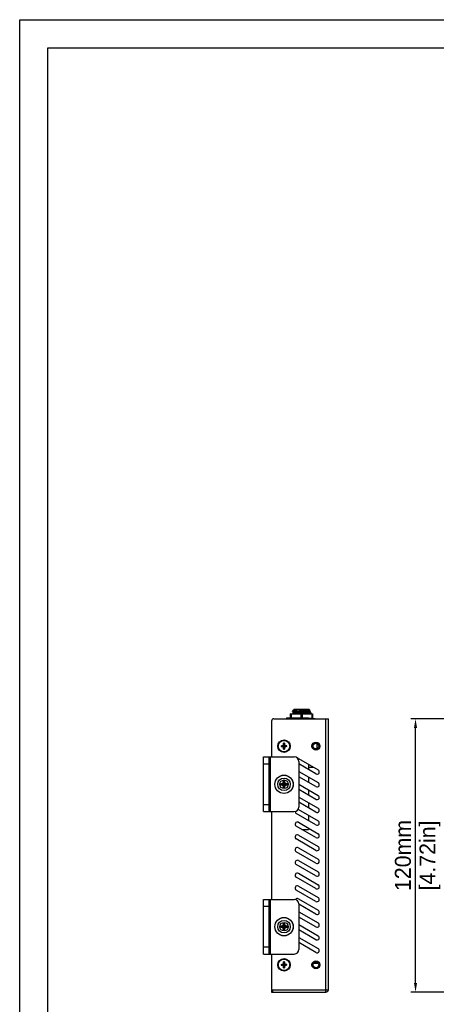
# Model space of a CAD drawing. Header units: millimetres. Extents: x 2497 to 3553, y 296 to 1027.
# Tile 2 of 6: x 2497 to 2679, y 595 to 1027. Entities that reach past the tile are written whole.
import ezdxf

# ---------------------------------------------------------------- set-up
doc = ezdxf.new("R2010")
doc.units = ezdxf.units.MM
for name, color, linetype in [('BOSS-M3X24_DXF_CONTINUOUS_LINE', 7, 'Continuous'), ('DC_GASKET_DXF_CONTINUOUS_LINE', 7, 'Continuous'), ('DC_H0100DC00DXF_CONTINUOUS_LINE', 7, 'Continuous'), ('DC_NUT_DXF_CONTINUOUS_LINE', 7, 'Continuous'), ('IPD5100-000-DXF_CONTINUOUS_LINE', 7, 'Continuous'), ('M0400PA01500DXF_CONTINUOUS_LINE', 7, 'Continuous'), ('M140000M3L70DXF_CONTINUOUS_LINE', 7, 'Continuous'), ('M1400M3L5000DXF_CONTINUOUS_LINE', 7, 'Continuous'), ('M3_L5_BLACK_DXF_CONTINUOUS_LINE', 7, 'Continuous'), ('OP_H0900R828DXF_CONTINUOUS_LINE', 7, 'Continuous'), ('RJ45_H060097DXF_CONTINUOUS_LINE', 7, 'Continuous'), ('VIDEO_H1505CDXF_CONTINUOUS_LINE', 7, 'Continuous'), ('标注', 7, 'Continuous')]:
    doc.layers.add(name, color=color, linetype=linetype)
doc.dimstyles.get("Standard").update_dxf_attribs({"dimscale": 2, "dimtxt": 3.5, "dimasz": 2, "dimexe": 1, "dimexo": 1, "dimgap": 1, "dimtad": 1, "dimtoh": 1, "dimdec": 1, "dimdsep": 46, "dimtxsty": 'Standard', "dimcen": 0, "dimclrd": 3, "dimclre": 3, "dimadec": 0, "dimazin": 0, "dimtp": 0.01, "dimtm": 0.01, "dimtfac": 1, "dimtdec": 1, "dimtofl": 0, "dimtmove": 0, "dimatfit": 3, "dimfxl": 1, "dimtfillclr": 256, "dimtolj": 1, "dimarcsym": 0})

# ---------------------------------------------------------------- blocks, each defined once
blk = doc.blocks.new('*D6')
at = {"layer": 'Defpoints', "color": 0}
for p in [(2670.23, 720), (2755.15, 720), (2755.15, 600)]:
    blk.add_point(p, dxfattribs=at)
at = {"layer": '标注', "color": 3, "lineweight": -2}
for p, q in [((2753.15, 720), (2668.23, 720)), ((2670.23, 604), (2670.23, 716)), ((2753.15, 600), (2668.23, 600))]:
    blk.add_line(p, q, dxfattribs=at)
at = {"layer": '标注', "color": 3}
for points in [[(2670.9, 716), (2669.56, 716), (2670.23, 720)], [(2669.56, 604), (2670.9, 604), (2670.23, 600)]]:
    blk.add_solid(points, dxfattribs=at)
at = {"layer": '标注', "color": 0, "char_height": 7, "attachment_point": 5, "rotation": 90}
for s, insert in [('\\A1;120mm', (2664.73, 660)), ('[4.72in]', (2676.55, 660))]:
    blk.add_mtext(s, dxfattribs=dict(at, insert=insert))

msp = doc.modelspace()

# ---------------------------------------------------------------- linework, layer by layer
for points in [[(2496.52, 1026.9), (3552.58, 1026.9), (3552.58, 295.64), (2496.52, 295.64)], [(3540.17, 308.05), (2508.93, 308.05), (2508.93, 1014.49), (3540.17, 1014.49)]]:
    msp.add_lwpolyline(points, close=True)
at = {"layer": 'BOSS-M3X24_DXF_CONTINUOUS_LINE', "color": 7, "linetype": 'Continuous'}
msp.add_line((2625.53, 612.75), (2627.52, 612.75), dxfattribs=at)
at = {"layer": 'DC_GASKET_DXF_CONTINUOUS_LINE', "color": 7, "linetype": 'Continuous'}
for p in [(2623.22, 720.2), (2626.22, 720)]:
    msp.add_line(p, (2626.22, 720.2), dxfattribs=at)
at = {"layer": 'DC_H0100DC00DXF_CONTINUOUS_LINE', "color": 7, "linetype": 'Continuous'}
for p, q in [((2616.22, 723.4), (2616.46, 723.64)), ((2616.22, 723.19), (2616.22, 723.4)), ((2618.3, 723.4), (2616.22, 723.4)), ((2616.22, 723.19), (2616.24, 723.17)), ((2616.22, 722.2), (2616.22, 722.25)), ((2616.24, 723.17), (2616.9, 722.79)), ((2616.92, 722.67), (2616.24, 722.27)), ((2616.92, 723.92), (2616.52, 723.68)), ((2617.02, 724.2), (2616.88, 724.06)), ((2616.89, 724.05), (2616.9, 724.04)), ((2616.91, 724.05), (2616.91, 723.91)), ((2616.91, 722.8), (2616.91, 722.66)), ((2618.28, 724.08), (2616.97, 724.08)), ((2617.02, 724.2), (2623.42, 724.2)), ((2620.22, 723.46), (2620.17, 723.46)), ((2620.22, 722.56), (2620.89, 722.6)), ((2620.89, 722.6), (2621.08, 722.61)), ((2621.08, 722.61), (2621.22, 722.61)), ((2623.42, 724.2), (2623.96, 723.66)), ((2623.52, 723.4), (2623.96, 723.65)), ((2623.52, 723.4), (2623.52, 723.4)), ((2623.54, 723.27), (2623.54, 723.41)), ((2624.21, 722.89), (2623.55, 723.28)), ((2623.61, 722.2), (2624.21, 722.55)), ((2623.96, 723.66), (2623.96, 723.65)), ((2624.22, 722.56), (2624.22, 722.88))]:
    msp.add_line(p, q, dxfattribs=at)
msp.add_arc((2643.9, -25.9), 749.74, 91.814, 91.95742, dxfattribs=at)
for points, knots in [([(2618.3, 723.4), (2618.15, 723.39), (2617.86, 723.38), (2617.46, 723.35), (2617.1, 723.32), (2616.8, 723.3), (2616.56, 723.27), (2616.39, 723.25), (2616.28, 723.23), (2616.24, 723.21), (2616.22, 723.19), (2616.22, 723.19)], [0, 0, 0, 0, 0.214639, 0.40981, 0.581286, 0.725912, 0.841386, 0.925794, 0.978134, 0.992377, 1, 1, 1, 1]), ([(2616.24, 722.27), (2616.24, 722.27), (2616.23, 722.26), (2616.22, 722.26), (2616.22, 722.25)], [0, 0, 0, 0, 0.336659, 1, 1, 1, 1]), ([(2620.22, 722.56), (2619.98, 722.55), (2619.49, 722.53), (2618.79, 722.49), (2618.13, 722.46), (2617.55, 722.42), (2617.06, 722.38), (2616.71, 722.35), (2616.5, 722.33), (2616.38, 722.31), (2616.3, 722.29), (2616.25, 722.28), (2616.24, 722.27)], [0, 0, 0, 0, 0.184588, 0.363222, 0.529184, 0.676999, 0.80173, 0.89901, 0.936349, 0.965704, 0.986906, 1, 1, 1, 1]), ([(2616.46, 723.64), (2616.46, 723.64), (2616.48, 723.66), (2616.5, 723.67), (2616.52, 723.68)], [0, 0, 0, 0, 0.217271, 1, 1, 1, 1]), ([(2616.52, 723.68), (2616.59, 723.72), (2616.8, 723.8), (2617.18, 723.89), (2617.69, 723.99), (2618.07, 724.05), (2618.28, 724.08)], [0, 0, 0, 0, 0.142355, 0.361092, 0.650921, 1, 1, 1, 1]), ([(2616.88, 724.06), (2616.88, 724.06), (2616.88, 724.06), (2616.88, 724.05), (2616.88, 724.05)], [0, 0, 0, 0, 0.548048, 1, 1, 1, 1]), ([(2616.89, 724.06), (2616.89, 724.06), (2616.88, 724.06), (2616.88, 724.06), (2616.88, 724.06)], [0, 0, 0, 0, 0.549774, 1, 1, 1, 1]), ([(2616.97, 724.08), (2616.95, 724.08), (2616.92, 724.08), (2616.9, 724.07), (2616.89, 724.06)], [0, 0, 0, 0, 0.624267, 1, 1, 1, 1]), ([(2616.91, 724.05), (2616.91, 724.05), (2616.91, 724.06), (2616.91, 724.06), (2616.92, 724.06)], [0, 0, 0, 0, 0.685744, 1, 1, 1, 1]), ([(2616.91, 722.8), (2616.91, 722.8), (2616.93, 722.82), (2616.97, 722.84), (2617.05, 722.85), (2617.2, 722.88), (2617.46, 722.91), (2617.84, 722.95), (2618.3, 722.99), (2618.84, 723.02), (2619.42, 723.06), (2620.03, 723.1), (2620.65, 723.13), (2621.25, 723.17), (2621.82, 723.21), (2622.33, 723.24), (2622.76, 723.28), (2623.11, 723.32), (2623.33, 723.35), (2623.46, 723.37), (2623.5, 723.39), (2623.52, 723.4)], [0, 0, 0, 0, 0.003586, 0.010814, 0.022198, 0.037737, 0.080907, 0.138946, 0.209862, 0.291131, 0.379909, 0.473025, 0.567195, 0.659063, 0.745389, 0.823092, 0.889461, 0.942125, 0.979336, 0.991748, 1, 1, 1, 1]), ([(2616.92, 724.06), (2616.92, 724.06), (2616.93, 724.07), (2616.95, 724.08), (2616.97, 724.08)], [0, 0, 0, 0, 0.187947, 1, 1, 1, 1]), ([(2616.92, 723.92), (2616.94, 723.93), (2616.99, 723.94), (2617.08, 723.96), (2617.2, 723.98), (2617.44, 724.01), (2617.8, 724.05), (2618.11, 724.07), (2618.28, 724.08)], [0, 0, 0, 0, 0.042359, 0.109801, 0.202295, 0.318985, 0.620507, 1, 1, 1, 1]), ([(2616.92, 722.67), (2616.93, 722.67), (2616.94, 722.67), (2616.95, 722.68), (2616.96, 722.68)], [0, 0, 0, 0, 0.206263, 1, 1, 1, 1]), ([(2616.96, 722.68), (2617.02, 722.7), (2617.16, 722.73), (2617.43, 722.76), (2617.8, 722.8), (2618.24, 722.83), (2618.76, 722.87), (2619.32, 722.9), (2619.92, 722.94), (2620.52, 722.98), (2621.12, 723.01), (2621.68, 723.05), (2622.2, 723.08), (2622.65, 723.12), (2623.01, 723.15), (2623.26, 723.19), (2623.41, 723.21), (2623.48, 723.23), (2623.52, 723.24), (2623.54, 723.26), (2623.54, 723.27)], [0, 0, 0, 0, 0.025824, 0.067322, 0.12328, 0.191804, 0.270616, 0.357031, 0.44813, 0.540809, 0.631934, 0.718393, 0.797278, 0.865888, 0.921945, 0.963569, 0.978561, 0.989516, 0.996487, 1, 1, 1, 1]), ([(2619.23, 722.2), (2619.31, 722.21), (2619.64, 722.22), (2619.97, 722.24), (2620.22, 722.25)], [0, 0, 0, 0, 0.246966, 1, 1, 1, 1]), ([(2623.96, 723.65), (2623.95, 723.64), (2623.91, 723.64), (2623.84, 723.63), (2623.74, 723.61), (2623.6, 723.6), (2623.44, 723.59), (2623.16, 723.57), (2622.76, 723.55), (2622.21, 723.53), (2621.59, 723.51), (2620.92, 723.49), (2620.46, 723.47), (2620.22, 723.46)], [0, 0, 0, 0, 0.010507, 0.029632, 0.057375, 0.093482, 0.137604, 0.189376, 0.313901, 0.462637, 0.630428, 0.811593, 1, 1, 1, 1]), ([(2624.21, 722.55), (2624.19, 722.54), (2624.15, 722.52), (2624.07, 722.51), (2623.95, 722.49), (2623.73, 722.46), (2623.39, 722.43), (2622.9, 722.4), (2622.31, 722.36), (2621.66, 722.32), (2620.95, 722.29), (2620.47, 722.26), (2620.22, 722.25)], [0, 0, 0, 0, 0.013079, 0.034274, 0.063648, 0.100984, 0.198268, 0.322991, 0.470798, 0.636774, 0.815435, 1, 1, 1, 1]), ([(2621.22, 722.61), (2621.43, 722.62), (2621.83, 722.65), (2622.4, 722.68), (2622.91, 722.71), (2623.36, 722.74), (2623.71, 722.77), (2623.95, 722.8), (2624.09, 722.82), (2624.16, 722.84), (2624.2, 722.85), (2624.22, 722.87), (2624.22, 722.88)], [0, 0, 0, 0, 0.206158, 0.397589, 0.569328, 0.716875, 0.83615, 0.924061, 0.955538, 0.978457, 0.992945, 1, 1, 1, 1]), ([(2624.22, 722.88), (2624.22, 722.88), (2624.22, 722.89), (2624.21, 722.89), (2624.21, 722.89)], [0, 0, 0, 0, 0.187992, 1, 1, 1, 1]), ([(2624.22, 722.56), (2624.22, 722.56), (2624.22, 722.55), (2624.21, 722.55), (2624.21, 722.55)], [0, 0, 0, 0, 0.187957, 1, 1, 1, 1])]:
    msp.add_open_spline(points, degree=3, knots=knots, dxfattribs=at)
msp.add_open_spline([(2616.88, 724.05), (2616.88, 724.05), (2616.88, 724.05), (2616.89, 724.05)], degree=3, dxfattribs=at)
at = {"layer": 'DC_NUT_DXF_CONTINUOUS_LINE', "color": 7, "linetype": 'Continuous'}
for p, q in [((2615.42, 720.41), (2615.42, 722.2)), ((2615.48, 722.2), (2615.42, 722.2)), ((2615.48, 722.2), (2624.97, 722.2)), ((2615.67, 721.99), (2615.67, 720.41)), ((2619.97, 721.99), (2619.97, 720.41)), ((2620.47, 721.99), (2620.47, 720.41)), ((2624.77, 721.99), (2624.77, 720.41)), ((2624.97, 722.2), (2625.02, 722.2)), ((2625.02, 722.2), (2625.02, 720.2))]:
    msp.add_line(p, q, dxfattribs=at)
for points, knots in [([(2615.42, 721.99), (2615.42, 721.99), (2615.43, 721.98), (2615.44, 721.96), (2615.46, 721.96), (2615.49, 721.95), (2615.53, 721.96), (2615.59, 721.97), (2615.64, 721.98), (2615.67, 721.99)], [0, 0, 0, 0, 0.060797, 0.125001, 0.206868, 0.314238, 0.449258, 0.610836, 1, 1, 1, 1]), ([(2619.97, 721.99), (2619.8, 722.05), (2619.45, 722.13), (2618.91, 722.18), (2618.36, 722.2), (2617.82, 722.2), (2617.28, 722.2), (2616.74, 722.18), (2616.2, 722.13), (2615.85, 722.05), (2615.67, 721.99)], [0, 0, 0, 0, 0.125509, 0.250421, 0.375204, 0.499974, 0.624745, 0.749532, 0.874456, 1, 1, 1, 1]), ([(2619.97, 721.99), (2619.99, 721.99), (2620.07, 721.97), (2620.16, 721.96), (2620.22, 721.96)], [0, 0, 0, 0, 0.236122, 1, 1, 1, 1]), ([(2620.22, 721.96), (2620.25, 721.96), (2620.33, 721.96), (2620.41, 721.97), (2620.47, 721.99)], [0, 0, 0, 0, 0.260899, 1, 1, 1, 1]), ([(2624.77, 721.99), (2624.6, 722.05), (2624.25, 722.13), (2623.71, 722.18), (2623.16, 722.2), (2622.62, 722.2), (2622.08, 722.2), (2621.54, 722.18), (2621, 722.13), (2620.65, 722.05), (2620.47, 721.99)], [0, 0, 0, 0, 0.125542, 0.25046, 0.375239, 0.5, 0.62476, 0.749539, 0.874457, 1, 1, 1, 1]), ([(2624.77, 721.99), (2624.81, 721.98), (2624.86, 721.97), (2624.92, 721.96), (2624.95, 721.95), (2624.98, 721.96), (2625.01, 721.96), (2625.02, 721.98), (2625.02, 721.99), (2625.02, 721.99)], [0, 0, 0, 0, 0.389217, 0.550776, 0.685807, 0.793143, 0.875005, 0.939178, 1, 1, 1, 1]), ([(2615.67, 720.41), (2615.64, 720.42), (2615.59, 720.43), (2615.53, 720.45), (2615.49, 720.45), (2615.46, 720.45), (2615.44, 720.44), (2615.43, 720.43), (2615.42, 720.41), (2615.42, 720.41)], [0, 0, 0, 0, 0.389215, 0.550774, 0.685807, 0.793143, 0.875005, 0.939178, 1, 1, 1, 1]), ([(2620.22, 720.45), (2620.2, 720.45), (2620.12, 720.44), (2620.03, 720.43), (2619.97, 720.41)], [0, 0, 0, 0, 0.260899, 1, 1, 1, 1]), ([(2620.47, 720.41), (2620.45, 720.42), (2620.37, 720.44), (2620.29, 720.45), (2620.22, 720.45)], [0, 0, 0, 0, 0.236122, 1, 1, 1, 1]), ([(2623.22, 720.21), (2623.35, 720.21), (2623.68, 720.22), (2624.2, 720.27), (2624.59, 720.35), (2624.77, 720.41)], [0, 0, 0, 0, 0.2494, 0.6238, 1, 1, 1, 1]), ([(2625.02, 720.41), (2625.02, 720.41), (2625.02, 720.43), (2625.01, 720.44), (2624.98, 720.45), (2624.95, 720.45), (2624.92, 720.45), (2624.86, 720.43), (2624.81, 720.42), (2624.77, 720.41)], [0, 0, 0, 0, 0.060797, 0.125, 0.206867, 0.314237, 0.449257, 0.610836, 1, 1, 1, 1])]:
    msp.add_open_spline(points, degree=3, knots=knots, dxfattribs=at)
at = {"layer": 'IPD5100-000-DXF_CONTINUOUS_LINE', "color": 7, "linetype": 'Continuous'}
for p, q in [((2607.02, 719), (2607.02, 703.25)), ((2608.02, 720), (2632.02, 720)), ((2630.82, 600), (2630.82, 720)), ((2632.02, 601), (2632.02, 720)), ((2626.52, 709.75), (2626.52, 709.25)), ((2626.52, 706.25), (2626.52, 706.75)), ((2618.86, 702.57), (2627.52, 697.57)), ((2626.52, 695.84), (2619.02, 700.17)), ((2619.02, 696.87), (2627.52, 691.97)), ((2626.52, 690.24), (2619.02, 694.57)), ((2619.02, 691.27), (2627.52, 686.37)), ((2626.52, 684.64), (2619.02, 688.97)), ((2619.02, 685.67), (2627.52, 680.77)), ((2626.52, 679.04), (2619.02, 683.37)), ((2607.02, 679.25), (2607.02, 640.75)), ((2618.86, 680.17), (2627.52, 675.17)), ((2626.52, 673.44), (2617.86, 678.44)), ((2618.86, 674.57), (2627.52, 669.57)), ((2626.52, 667.84), (2617.86, 672.84)), ((2626.52, 662.24), (2617.86, 667.24)), ((2618.86, 668.97), (2627.52, 663.97)), ((2626.52, 656.64), (2617.86, 661.64)), ((2618.86, 663.37), (2627.52, 658.37)), ((2618.86, 657.77), (2627.52, 652.77)), ((2626.52, 651.04), (2617.86, 656.04)), ((2626.52, 645.44), (2617.86, 650.44)), ((2618.86, 652.17), (2627.52, 647.17)), ((2626.52, 639.84), (2617.86, 644.84)), ((2618.86, 646.57), (2627.52, 641.57)), ((2618.86, 640.97), (2627.52, 635.97)), ((2626.52, 634.24), (2619.02, 638.57)), ((2619.02, 635.27), (2627.52, 630.37)), ((2626.52, 628.64), (2619.02, 632.97)), ((2619.02, 629.67), (2627.52, 624.77)), ((2626.52, 623.04), (2619.02, 627.37)), ((2619.02, 624.07), (2627.52, 619.17)), ((2626.52, 617.44), (2619.02, 621.77)), ((2607.02, 616.75), (2607.02, 601.5)), ((2626.52, 613.75), (2626.52, 613.25)), ((2626.52, 610.25), (2626.52, 610.75)), ((2607.02, 601), (2632.02, 601)), ((2607.02, 601), (2607.02, 600)), ((2607.52, 601), (2607.52, 600)), ((2631.94, 600.75), (2631.32, 601)), ((2607.02, 600), (2630.82, 600))]:
    msp.add_line(p, q, dxfattribs=at)
for centre, radius in [((2612.52, 708), 2.75), ((2626.52, 708), 1.75), ((2626.52, 708), 1.25), ((2612.52, 612), 2.75), ((2626.52, 612), 1.75), ((2626.52, 612), 1.25)]:
    msp.add_circle(centre, radius, dxfattribs=at)
for centre, radius, start, end in [((2608.02, 719), 1, 90, 180), ((2618.36, 701.7), 1, 60, 87.7104), ((2627.02, 696.7), 1, 240, 60), ((2627.02, 691.1), 1, 240, 60), ((2627.02, 685.5), 1, 240, 60), ((2618.36, 679.3), 1, 181.1152, 240), ((2618.36, 679.3), 1, 60, 67.8514), ((2627.02, 679.9), 1, 240, 60), ((2618.36, 673.7), 1, 60, 240), ((2627.02, 674.3), 1, 240, 60), ((2618.36, 668.1), 1, 60, 240), ((2627.02, 668.7), 1, 240, 60), ((2618.36, 662.5), 1, 60, 240), ((2627.02, 663.1), 1, 240, 60), ((2618.36, 656.9), 1, 60, 240), ((2627.02, 657.5), 1, 240, 60), ((2627.02, 651.9), 1, 240, 60), ((2618.36, 651.3), 1, 60, 240), ((2618.36, 645.7), 1, 60, 240), ((2627.02, 646.3), 1, 240, 60), ((2618.36, 640.1), 1, 60, 144.6294), ((2627.02, 640.7), 1, 240, 60), ((2627.02, 635.1), 1, 240, 60), ((2627.02, 629.5), 1, 240, 60), ((2627.02, 623.9), 1, 240, 60), ((2627.02, 618.3), 1, 240, 60), ((2607.52, 601.5), 0.5, 180, 270), ((2630.82, 601.2), 1.2, 270, 350.3935), ((2630.82, 601.2), 1.2, 356.1749, 0)]:
    msp.add_arc(centre, radius, start, end, dxfattribs=at)
at = {"layer": 'M0400PA01500DXF_CONTINUOUS_LINE', "color": 7, "linetype": 'Continuous'}
for p, q in [((2603.52, 679.25), (2603.52, 703.25)), ((2603.52, 703.25), (2617.02, 703.25)), ((2603.52, 700.25), (2606.02, 700.25)), ((2606.02, 679.25), (2606.02, 703.25)), ((2606.52, 679.25), (2606.52, 703.25)), ((2619.02, 701.25), (2619.02, 681.25)), ((2606.02, 682.25), (2603.52, 682.25)), ((2603.52, 679.25), (2617.02, 679.25)), ((2603.52, 640.75), (2617.02, 640.75)), ((2603.52, 616.75), (2603.52, 640.75)), ((2606.02, 616.75), (2606.02, 640.75)), ((2606.52, 616.75), (2606.52, 640.75)), ((2603.52, 637.75), (2606.02, 637.75)), ((2619.02, 638.75), (2619.02, 618.75)), ((2606.02, 619.75), (2603.52, 619.75)), ((2603.52, 616.75), (2617.02, 616.75))]:
    msp.add_line(p, q, dxfattribs=at)
for centre in [(2612.52, 691.25), (2612.52, 628.75)]:
    msp.add_circle(centre, 4.04, dxfattribs=at)
for centre, start, end in [((2617.02, 701.25), 0, 90), ((2617.02, 681.25), 270, 0), ((2617.02, 638.75), 0, 90), ((2617.02, 618.75), 270, 0)]:
    msp.add_arc(centre, 2, start, end, dxfattribs=at)
at = {"layer": 'M140000M3L70DXF_CONTINUOUS_LINE', "color": 7, "linetype": 'Continuous'}
msp.add_line((2617.42, 651.64), (2617.42, 650.97), dxfattribs=at)
at = {"layer": 'M1400M3L5000DXF_CONTINUOUS_LINE', "color": 7, "linetype": 'Continuous'}
for p, q in [((2612.5, 691.42), (2612.32, 692.7)), ((2612.32, 692.52), (2612.5, 691.39)), ((2612.55, 691.42), (2612.72, 692.7)), ((2612.73, 692.52), (2612.55, 691.39)), ((2611.08, 691.45), (2612.35, 691.27)), ((2611.08, 691.05), (2612.35, 691.23)), ((2612.38, 691.27), (2611.26, 691.46)), ((2612.38, 691.23), (2611.26, 691.05)), ((2612.5, 691.11), (2612.32, 689.99)), ((2612.32, 689.81), (2612.5, 691.08)), ((2612.35, 691.27), (2612.38, 691.27)), ((2612.35, 691.23), (2612.38, 691.23)), ((2612.5, 691.39), (2612.5, 691.42)), ((2612.5, 691.08), (2612.5, 691.11)), ((2612.55, 691.42), (2612.55, 691.39)), ((2612.55, 691.08), (2612.55, 691.11)), ((2612.55, 691.11), (2612.73, 689.99)), ((2612.72, 689.81), (2612.55, 691.08)), ((2613.79, 691.46), (2612.67, 691.27)), ((2612.67, 691.27), (2612.69, 691.27)), ((2612.67, 691.23), (2612.69, 691.23)), ((2613.79, 691.05), (2612.67, 691.23)), ((2612.69, 691.27), (2613.97, 691.45)), ((2612.69, 691.23), (2613.97, 691.05)), ((2611.08, 628.95), (2612.35, 628.77)), ((2611.08, 628.55), (2612.35, 628.73)), ((2612.38, 628.77), (2611.26, 628.96)), ((2612.38, 628.73), (2611.26, 628.55)), ((2612.5, 628.92), (2612.32, 630.2)), ((2612.32, 630.02), (2612.5, 628.89)), ((2612.5, 628.61), (2612.32, 627.49)), ((2612.32, 627.31), (2612.5, 628.58)), ((2612.35, 628.77), (2612.38, 628.77)), ((2612.35, 628.73), (2612.38, 628.73)), ((2612.5, 628.89), (2612.5, 628.92)), ((2612.5, 628.58), (2612.5, 628.61)), ((2612.55, 628.92), (2612.72, 630.2)), ((2612.73, 630.02), (2612.55, 628.89)), ((2612.55, 628.92), (2612.55, 628.89)), ((2612.55, 628.61), (2612.73, 627.49)), ((2612.55, 628.58), (2612.55, 628.61)), ((2612.72, 627.31), (2612.55, 628.58)), ((2613.79, 628.96), (2612.67, 628.77)), ((2612.67, 628.77), (2612.69, 628.77)), ((2612.67, 628.73), (2612.69, 628.73)), ((2613.79, 628.55), (2612.67, 628.73)), ((2612.69, 628.77), (2613.97, 628.95)), ((2612.69, 628.73), (2613.97, 628.55))]:
    msp.add_line(p, q, dxfattribs=at)
for centre, radius in [((2612.52, 691.25), 4), ((2612.52, 691.25), 2.75), ((2612.52, 691.25), 1.89), ((2612.52, 628.75), 4), ((2612.52, 628.75), 2.75), ((2612.52, 628.75), 1.89)]:
    msp.add_circle(centre, radius, dxfattribs=at)
for centre, radius, start, end in [((2612.52, 691.25), 1.46, 82.1851, 97.8149), ((2643, 691.32), 30.71, 177.4226, 177.7573), ((2582.23, 691.32), 30.53, 2.2417, 2.5784), ((2612.52, 691.25), 1.46, 172.1806, 187.8164), ((2612.45, 660.97), 30.51, 92.2416, 92.5785), ((2612.46, 721.71), 30.69, 267.4225, 267.7575), ((2642.82, 691.18), 30.53, 182.2417, 182.5784), ((2612.52, 691.25), 1.46, 262.1851, 277.8149), ((2612.52, 691.25), 0.17, 172.1881, 187.8149), ((2612.52, 691.25), 0.17, 82.1881, 97.8149), ((2612.52, 691.25), 0.17, 262.1881, 277.8149), ((2612.52, 691.25), 0.17, 352.1881, 7.8149), ((2582.04, 691.19), 30.71, 357.4226, 357.7573), ((2612.59, 660.79), 30.69, 87.4225, 87.7575), ((2612.6, 721.53), 30.51, 272.2416, 272.5785), ((2612.52, 691.25), 1.46, 352.1806, 7.8164), ((2612.52, 628.75), 1.46, 172.1806, 187.8164), ((2612.45, 598.47), 30.51, 92.2416, 92.5785), ((2612.46, 659.21), 30.69, 267.4225, 267.7575), ((2612.52, 628.75), 1.46, 82.1851, 97.8149), ((2643, 628.82), 30.71, 177.4226, 177.7573), ((2642.82, 628.68), 30.53, 182.2417, 182.5784), ((2612.52, 628.75), 1.46, 262.1851, 277.8149), ((2612.52, 628.75), 0.17, 172.1881, 187.8149), ((2612.52, 628.75), 0.17, 82.1881, 97.8149), ((2612.52, 628.75), 0.17, 262.1881, 277.8149), ((2612.52, 628.75), 0.17, 352.1881, 7.8149), ((2582.23, 628.82), 30.53, 2.2417, 2.5784), ((2582.04, 628.69), 30.71, 357.4226, 357.7573), ((2612.59, 598.29), 30.69, 87.4225, 87.7575), ((2612.6, 659.03), 30.51, 272.2416, 272.5785), ((2612.52, 628.75), 1.46, 352.1806, 7.8164)]:
    msp.add_arc(centre, radius, start, end, dxfattribs=at)
for centre, major_axis, start_param, end_param in [((2612.38, 691.39), (-0.008, -0.119), 0.066734, 1.637608), ((2612.38, 691.11), (0.008, -0.119), 1.503985, 3.074859), ((2612.67, 691.39), (-0.008, 0.119), 1.503985, 3.074859), ((2612.67, 691.11), (0.008, 0.119), 0.066734, 1.637608), ((2612.38, 628.89), (-0.008, -0.119), 0.066734, 1.637608), ((2612.38, 628.61), (0.008, -0.119), 1.503985, 3.074859), ((2612.67, 628.89), (-0.008, 0.119), 1.503985, 3.074859), ((2612.67, 628.61), (0.008, 0.119), 0.066734, 1.637608)]:
    msp.add_ellipse(centre, major_axis=major_axis, ratio=1, start_param=start_param, end_param=end_param, dxfattribs=at)
for points in [[(2612.32, 692.52), (2612.31, 692.38), (2612.25, 692.19), (2612.1, 691.96), (2611.97, 691.8), (2611.82, 691.67), (2611.59, 691.53), (2611.39, 691.46), (2611.26, 691.46)], [(2613.79, 691.46), (2613.66, 691.46), (2613.46, 691.53), (2613.23, 691.67), (2613.08, 691.8), (2612.94, 691.96), (2612.8, 692.19), (2612.73, 692.38), (2612.73, 692.52)], [(2611.26, 691.05), (2611.39, 691.04), (2611.59, 690.98), (2611.82, 690.83), (2611.97, 690.7), (2612.1, 690.54), (2612.25, 690.32), (2612.31, 690.12), (2612.32, 689.99)], [(2612.73, 689.99), (2612.73, 690.12), (2612.8, 690.32), (2612.94, 690.54), (2613.08, 690.7), (2613.23, 690.83), (2613.46, 690.98), (2613.66, 691.04), (2613.79, 691.05)], [(2612.32, 630.02), (2612.31, 629.88), (2612.25, 629.69), (2612.1, 629.46), (2611.97, 629.3), (2611.82, 629.17), (2611.59, 629.03), (2611.39, 628.96), (2611.26, 628.96)], [(2611.26, 628.55), (2611.39, 628.54), (2611.59, 628.48), (2611.82, 628.33), (2611.97, 628.2), (2612.1, 628.04), (2612.25, 627.82), (2612.31, 627.62), (2612.32, 627.49)], [(2613.79, 628.96), (2613.66, 628.96), (2613.46, 629.03), (2613.23, 629.17), (2613.08, 629.3), (2612.94, 629.46), (2612.8, 629.69), (2612.73, 629.88), (2612.73, 630.02)], [(2612.73, 627.49), (2612.73, 627.62), (2612.8, 627.82), (2612.94, 628.04), (2613.08, 628.2), (2613.23, 628.33), (2613.46, 628.48), (2613.66, 628.54), (2613.79, 628.55)]]:
    msp.add_open_spline(points, degree=3, knots=[0, 0, 0, 0, 0.247759, 0.373691, 0.5, 0.626309, 0.752241, 1, 1, 1, 1], dxfattribs=at)
at = {"layer": 'M3_L5_BLACK_DXF_CONTINUOUS_LINE', "color": 7, "linetype": 'Continuous'}
for p, q in [((2612.35, 709.11), (2612.35, 709.29)), ((2612.35, 709.29), (2612.51, 708.13)), ((2612.35, 709.11), (2612.51, 708.11)), ((2612.52, 709.3), (2612.52, 708.13)), ((2612.7, 709.29), (2612.54, 708.13)), ((2612.7, 709.11), (2612.54, 708.11)), ((2612.7, 709.29), (2612.7, 709.11)), ((2612.39, 708), (2611.22, 708)), ((2611.24, 708.18), (2611.41, 708.18)), ((2611.24, 708.18), (2612.39, 708.02)), ((2611.24, 707.82), (2612.39, 707.98)), ((2611.24, 707.82), (2611.41, 707.82)), ((2611.41, 708.18), (2612.41, 708.02)), ((2611.41, 707.82), (2612.41, 707.98)), ((2612.35, 706.89), (2612.51, 707.89)), ((2612.35, 706.71), (2612.51, 707.87)), ((2612.35, 706.71), (2612.35, 706.89)), ((2612.41, 708.02), (2612.39, 708.02)), ((2612.41, 707.98), (2612.39, 707.98)), ((2612.51, 708.13), (2612.51, 708.11)), ((2612.51, 707.89), (2612.51, 707.87)), ((2612.52, 707.87), (2612.52, 706.7)), ((2612.54, 708.11), (2612.54, 708.13)), ((2612.54, 707.87), (2612.54, 707.89)), ((2612.7, 706.89), (2612.54, 707.89)), ((2612.7, 706.71), (2612.54, 707.87)), ((2613.64, 708.18), (2612.63, 708.02)), ((2612.63, 708.02), (2612.65, 708.02)), ((2612.63, 707.98), (2612.65, 707.98)), ((2613.64, 707.82), (2612.63, 707.98)), ((2613.81, 708.18), (2612.65, 708.02)), ((2612.65, 708), (2613.82, 708)), ((2613.81, 707.82), (2612.65, 707.98)), ((2612.7, 706.89), (2612.7, 706.71)), ((2613.81, 708.18), (2613.64, 708.18)), ((2613.81, 707.82), (2613.64, 707.82)), ((2612.39, 612), (2611.22, 612)), ((2611.24, 612.18), (2611.41, 612.18)), ((2611.24, 612.18), (2612.39, 612.02)), ((2611.24, 611.82), (2612.39, 611.98)), ((2611.24, 611.82), (2611.41, 611.82)), ((2611.41, 612.18), (2612.41, 612.02)), ((2611.41, 611.82), (2612.41, 611.98)), ((2612.35, 613.29), (2612.51, 612.13)), ((2612.35, 613.11), (2612.35, 613.29)), ((2612.35, 613.11), (2612.51, 612.11)), ((2612.35, 610.89), (2612.51, 611.89)), ((2612.35, 610.71), (2612.51, 611.87)), ((2612.35, 610.71), (2612.35, 610.89)), ((2612.41, 612.02), (2612.39, 612.02)), ((2612.41, 611.98), (2612.39, 611.98)), ((2612.51, 612.13), (2612.51, 612.11)), ((2612.51, 611.89), (2612.51, 611.87)), ((2612.52, 613.3), (2612.52, 612.13)), ((2612.52, 611.87), (2612.52, 610.7)), ((2612.7, 613.29), (2612.54, 612.13)), ((2612.7, 613.11), (2612.54, 612.11)), ((2612.54, 612.11), (2612.54, 612.13)), ((2612.7, 610.89), (2612.54, 611.89)), ((2612.54, 611.87), (2612.54, 611.89)), ((2612.7, 610.71), (2612.54, 611.87)), ((2613.64, 612.18), (2612.63, 612.02)), ((2612.63, 612.02), (2612.65, 612.02)), ((2612.63, 611.98), (2612.65, 611.98)), ((2613.64, 611.82), (2612.63, 611.98)), ((2613.81, 612.18), (2612.65, 612.02)), ((2612.65, 612), (2613.82, 612)), ((2613.81, 611.82), (2612.65, 611.98)), ((2612.7, 613.29), (2612.7, 613.11)), ((2612.7, 610.89), (2612.7, 610.71)), ((2613.81, 612.18), (2613.64, 612.18)), ((2613.81, 611.82), (2613.64, 611.82))]:
    msp.add_line(p, q, dxfattribs=at)
for centre in [(2612.52, 708), (2612.52, 612)]:
    msp.add_circle(centre, 2.5, dxfattribs=at)
for centre, radius, start, end in [((2611.41, 709.11), 0.936, 270, 0), ((2612.52, 708), 1.3, 90.0045, 97.8119), ((2612.52, 708), 1.3, 82.1881, 89.9955), ((2613.64, 709.11), 0.936, 180, 270), ((2612.52, 708), 1.3, 172.1881, 179.9955), ((2612.52, 708), 1.3, 180.0045, 187.8119), ((2611.41, 706.89), 0.936, 360, 90), ((2612.52, 708), 1.3, 262.1881, 269.9955), ((2612.52, 708), 0.13, 172.1881, 187.8119), ((2612.41, 708.11), 0.0936, 270, 0), ((2612.41, 707.89), 0.0936, 360, 90), ((2612.52, 708), 0.13, 82.1881, 97.8119), ((2612.52, 708), 0.13, 262.1881, 277.8119), ((2612.52, 708), 1.3, 270.0045, 277.8119), ((2612.63, 708.11), 0.0936, 180, 270), ((2612.63, 707.89), 0.0936, 90, 180), ((2612.52, 708), 0.13, 352.1881, 7.8119), ((2613.64, 706.89), 0.936, 90, 180), ((2612.52, 708), 1.3, 0.0045, 7.8119), ((2612.52, 708), 1.3, 352.1881, 359.9955), ((2612.52, 612), 1.3, 172.1881, 179.9955), ((2612.52, 612), 1.3, 180.0045, 187.8119), ((2611.41, 613.11), 0.936, 270, 0), ((2611.41, 610.89), 0.936, 360, 90), ((2612.52, 612), 1.3, 90.0045, 97.8119), ((2612.52, 612), 1.3, 262.1881, 269.9955), ((2612.52, 612), 0.13, 172.1881, 187.8119), ((2612.41, 612.11), 0.0936, 270, 0), ((2612.41, 611.89), 0.0936, 360, 90), ((2612.52, 612), 0.13, 82.1881, 97.8119), ((2612.52, 612), 0.13, 262.1881, 277.8119), ((2612.52, 612), 1.3, 82.1881, 89.9955), ((2612.52, 612), 1.3, 270.0045, 277.8119), ((2612.63, 612.11), 0.0936, 180, 270), ((2612.63, 611.89), 0.0936, 90, 180), ((2612.52, 612), 0.13, 352.1881, 7.8119), ((2613.64, 613.11), 0.936, 180, 270), ((2613.64, 610.89), 0.936, 90, 180), ((2612.52, 612), 1.3, 0.0045, 7.8119), ((2612.52, 612), 1.3, 352.1881, 359.9955)]:
    msp.add_arc(centre, radius, start, end, dxfattribs=at)
at = {"layer": 'OP_H0900R828DXF_CONTINUOUS_LINE', "color": 7, "linetype": 'Continuous'}
for p, q in [((2613.62, 720.4), (2613.62, 720)), ((2613.62, 720.4), (2623.22, 720.4)), ((2623.22, 720.4), (2623.22, 720.1)), ((2623.22, 700.05), (2623.22, 697.74)), ((2623.22, 694.45), (2623.22, 692.14)), ((2623.22, 688.85), (2623.22, 686.54)), ((2623.22, 683.25), (2623.22, 680.94)), ((2623.22, 677.65), (2623.22, 675.34)), ((2620.35, 671.4), (2623.22, 671.4)), ((2623.22, 672.05), (2623.22, 671.4))]:
    msp.add_line(p, q, dxfattribs=at)
msp.add_arc((2623.58, 717.05), 10.5, 161.3711, 163.6873, dxfattribs=at)
at = {"layer": 'RJ45_H060097DXF_CONTINUOUS_LINE', "color": 7, "linetype": 'Continuous'}
for p, q in [((2627.12, 706.91), (2627.12, 709.09)), ((2623.22, 698.8), (2625.39, 698.8))]:
    msp.add_line(p, q, dxfattribs=at)
at = {"layer": 'VIDEO_H1505CDXF_CONTINUOUS_LINE', "color": 7, "linetype": 'Continuous'}
for p, q in [((2617.22, 720.3), (2616.92, 720)), ((2617.22, 720.3), (2623.02, 720.3)), ((2623.02, 720.3), (2623.32, 720))]:
    msp.add_line(p, q, dxfattribs=at)

# ---------------------------------------------------------------- dimensions: what is measured, and where the dimension line sits
at = {"layer": '标注'}
dim = msp.add_linear_dim(base=(2670.23, 720), p1=(2755.15, 600), p2=(2755.15, 720), angle=90, dimstyle='Standard', override={"dimpost": 'mm\\X'}, dxfattribs=at)
dim.commit()
dim.dimension.update_dxf_attribs({"geometry": '*D6', "text_midpoint": (2670.23, 660)})

doc.saveas('drawing.dxf')
